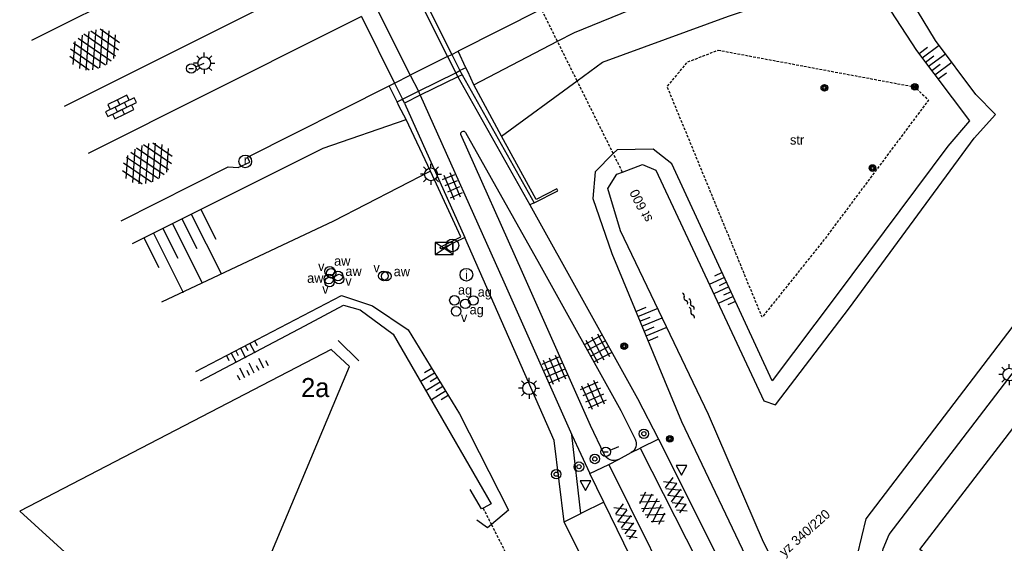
# Model space of a CAD drawing. Header units: metres. Extents: x 121538 to 126242, y 445257 to 454505.
# Tile 80 of 83: x 121549 to 121642, y 454316 to 454365. Entities that reach past the tile are written whole.
import ezdxf
from ezdxf.enums import TextEntityAlignment as Align

# ---------------------------------------------------------------- set-up
doc = ezdxf.new("R2010")
doc.units = ezdxf.units.M
doc.linetypes.add('STIPPELFIJN', pattern=[0.375, 0.25, -0.125])
for name, color, linetype in [('B01_T', 8, 'Continuous'), ('BOUWT04', 8, 'Continuous'), ('SYMBD01', 8, 'Continuous'), ('SYMBD02', 8, 'Continuous'), ('SYMBD03', 8, 'Continuous'), ('SYMBD04', 8, 'Continuous'), ('SYMBD05', 8, 'Continuous'), ('TEK-D05', 8, 'Continuous'), ('TEK-D20', 7, 'Continuous'), ('TER-T09', 8, 'Continuous'), ('TOPOT05', 8, 'STIPPELFIJN'), ('TOPOT06', 8, 'WALB'), ('TOPOT11', 8, 'STIPPELFIJN'), ('TOPOT14', 8, 'Continuous'), ('TOPOT20', 8, 'Continuous'), ('TOPOT21', 8, 'Continuous'), ('TOPOT22', 8, 'Continuous'), ('TOPOT23', 8, 'Continuous'), ('TOPOT24', 8, 'Continuous'), ('TOPOT26', 8, 'Continuous'), ('TOPOT28', 8, 'Continuous'), ('TOPOT30', 8, 'Continuous'), ('TOPOT31', 8, 'Continuous'), ('TOPOT50', 8, 'Continuous'), ('WAT-T00', 8, 'Continuous'), ('WEG-T01', 8, 'Continuous'), ('Z02', 8, 'Continuous')]:
    doc.layers.add(name, color=color, linetype=linetype)
doc.styles.add('ISO', font='provutr.shx')
doc.linetypes.add('WALB', pattern='A,0.5,[155,BLOK.SHX,S=0.25,R=0,X=0,Y=0],0.5', length=1)

# ---------------------------------------------------------------- blocks, each defined once
blk = doc.blocks.new('talud')
for p, q in [((6.661338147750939e-16, 0.75), (0.5000000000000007, 0.7499999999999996)), ((4.440892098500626e-16, 0.5), (1, 0.4999999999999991)), ((2.220446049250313e-16, 0.25), (0.5000000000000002, 0.2499999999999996)), ((0, 0), (1, -8.881784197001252e-16)), ((-2.220446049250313e-16, -0.25), (0.4999999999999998, -0.2500000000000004)), ((-4.440892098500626e-16, -0.5), (0.9999999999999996, -0.5000000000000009)), ((-6.661338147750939e-16, -0.75), (0.4999999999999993, -0.7500000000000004))]:
    blk.add_line(p, q)
blk = doc.blocks.new('asfalt-xl')
at = {"linetype": 'Continuous'}
for p, q in [((1.009462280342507, 2.034059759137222), (-1.739499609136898, 0.433724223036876)), ((1.009462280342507, 2.034059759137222), (-1.739499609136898, 0.433724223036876)), ((0.4129806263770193, 2.410007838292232), (-1.51377442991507, 1.288328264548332)), ((0.4129806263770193, 2.410007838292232), (-1.51377442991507, 1.288328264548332)), ((1.749758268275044, 0.4385486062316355), (-1.017087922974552, 2.022736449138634)), ((1.749758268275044, 0.4385486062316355), (-1.017087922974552, 2.022736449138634)), ((1.520261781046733, 1.290145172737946), (-0.4262594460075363, 2.404646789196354)), ((1.520261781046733, 1.290145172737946), (-0.4262594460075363, 2.404646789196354)), ((1.395544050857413, 1.535624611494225), (-1.752273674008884, -0.2969070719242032)), ((1.395544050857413, 1.535624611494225), (-1.752273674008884, -0.2969070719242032)), ((1.648679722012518, -0.9439696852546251), (-1.63821030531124, 0.9379753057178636)), ((1.648679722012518, -0.9439696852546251), (-1.63821030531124, 0.9379753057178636)), ((1.641686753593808, 0.9557237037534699), (-1.630249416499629, -0.9490653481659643)), ((1.641686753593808, 0.9557237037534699), (-1.630249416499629, -0.9490653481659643)), ((1.766768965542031, -0.2913869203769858), (-1.397833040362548, 1.520540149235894)), ((1.766768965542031, -0.2913869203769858), (-1.397833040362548, 1.520540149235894)), ((1.406557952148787, -1.525536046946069), (-1.754752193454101, 0.2845067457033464)), ((1.406557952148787, -1.525536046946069), (-1.754752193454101, 0.2845067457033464)), ((1.764573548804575, 0.3040682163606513), (-1.385078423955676, -1.529532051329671)), ((1.764573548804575, 0.3040682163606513), (-1.385078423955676, -1.529532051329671)), ((1.023688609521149, -2.026515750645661), (-1.735665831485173, -0.4466178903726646)), ((1.023688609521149, -2.026515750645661), (-1.735665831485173, -0.4466178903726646)), ((1.752955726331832, -0.4258912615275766), (-1.000181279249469, -2.028655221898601)), ((1.752955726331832, -0.4258912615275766), (-1.000181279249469, -2.028655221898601)), ((0.4088998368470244, -2.412705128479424), (-1.490776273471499, -1.325024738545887)), ((0.4088998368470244, -2.412705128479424), (-1.490776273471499, -1.325024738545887)), ((1.529626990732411, -1.279099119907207), (-0.4059773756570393, -2.405929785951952)), ((1.529626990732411, -1.279099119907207), (-0.4059773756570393, -2.405929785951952))]:
    blk.add_line(p, q, dxfattribs=at)
blk = doc.blocks.new('tegels-m')
for p, q in [((0.625, 0.9375), (-0.625, 0.9375)), ((-0.3125, -1.230807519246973), (-0.3125, 1.25)), ((0.3125, -1.230807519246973), (0.3125, 1.25)), ((0.625, 0.3125), (-0.625, 0.3125)), ((0.625, -0.3125), (-0.625, -0.3125)), ((0.625, -0.9375), (-0.625, -0.9375))]:
    blk.add_line(p, q)
blk = doc.blocks.new('asfalt-m')
for p, q in [((-0.6303698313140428, 0.3751020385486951), (0.6355873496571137, 1.039174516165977)), ((-0.5270155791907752, 1.073006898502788), (0.7448880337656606, 0.2683141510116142)), ((-0.517047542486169, 1.140316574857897), (0.5386025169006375, 1.694069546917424)), ((-0.4268721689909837, 1.749230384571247), (0.629398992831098, 1.080961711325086)), ((-0.627158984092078, 0.3967834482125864), (0.6602264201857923, -0.4177041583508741)), ((-0.5712343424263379, -0.2996475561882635), (0.7325722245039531, 0.3842792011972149)), ((-0.560721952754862, -0.3848301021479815), (0.5755648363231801, -1.10372222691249)), ((-0.4894308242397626, -0.9625065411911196), (0.6679143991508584, -0.3554079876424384)), ((-0.4617203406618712, -1.187046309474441), (0.3932195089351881, -1.72793932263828)), ((-0.3358265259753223, -1.587702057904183), (0.5747864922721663, -1.110029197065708))]:
    blk.add_line(p, q)
blk = doc.blocks.new('asfalt-l')
for p, q in [((-0.9297791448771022, 0.184879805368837), (0.7041760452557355, 1.128244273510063)), ((-0.7591759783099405, 1.005065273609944), (0.3033435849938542, 1.61851127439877)), ((-0.704176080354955, 1.12824420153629), (0.9297791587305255, 0.1848795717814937)), ((-0.3033433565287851, 1.618511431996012), (0.7591756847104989, 1.005065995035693)), ((-0.8925070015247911, 0.5152892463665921), (0.8925070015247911, -0.5152892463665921)), ((-0.8925070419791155, -0.5152890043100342), (0.8925070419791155, 0.5152890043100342)), ((-0.9297791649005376, -0.1848794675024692), (0.7041762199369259, -1.128243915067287)), ((-0.7041760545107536, -1.128244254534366), (0.9297791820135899, -0.1848791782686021)), ((-0.7591760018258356, -1.005065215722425), (0.3033436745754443, -1.618511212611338)), ((-0.3033433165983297, -1.618511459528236), (0.7591759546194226, -1.005065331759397))]:
    blk.add_line(p, q)
blk = doc.blocks.new('tegels-l')
for p, q in [((0.9183075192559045, 0.9477203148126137), (-0.9158282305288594, 0.947720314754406)), ((-0.625, -1.220587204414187), (-0.625, 1.220587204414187)), ((0, -1.220587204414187), (0, 1.220587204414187)), ((0.625, -1.220587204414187), (0.6250000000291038, 1.220587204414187)), ((0.9183075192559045, 0.3227203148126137), (-0.9158282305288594, 0.3227203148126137)), ((0.9183075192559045, -0.3022796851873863), (-0.9158282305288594, -0.3022796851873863)), ((0.9183075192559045, -0.9272796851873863), (-0.9158282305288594, -0.927279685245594))]:
    blk.add_line(p, q)
blk = doc.blocks.new('water-m')
at = {"linetype": 'Continuous'}
for centre, start, end in [((-0.01040913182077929, 0.7474348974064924), 129.7446390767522, 230.255360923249), ((-0.3222339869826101, 1.122434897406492), 309.7446390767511, 50.25536092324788), ((-0.3222339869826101, 0.3724348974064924), 309.7446390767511, 50.25536092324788), ((0.3153431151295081, 0.005530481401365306), 129.7446390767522, 230.255360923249), ((0.003518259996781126, 0.3805304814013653), 309.7446390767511, 50.25536092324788), ((-0.01040913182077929, -0.7430899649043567), 129.7446390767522, 230.255360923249), ((-0.3222339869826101, -0.3680899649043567), 309.7446390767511, 50.25536092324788), ((0.003518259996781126, -0.3694695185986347), 309.7446390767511, 50.25536092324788), ((-0.3222339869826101, -1.118089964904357), 309.7446390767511, 50.25536092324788)]:
    blk.add_arc(centre, 0.2438543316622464, start, end, dxfattribs=at)
blk = doc.blocks.new('paal')
for radius in [0.4499999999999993, 0.2]:
    blk.add_circle((0, 0), radius)
blk = doc.blocks.new('lichtmast')
for p, q in [((0, 0.5998500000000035), (0, 0.9997499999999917)), ((-0.5998500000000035, 0), (-0.9997499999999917, 0)), ((-0.7069300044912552, 0.7069300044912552), (-0.4241580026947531, 0.4241580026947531)), ((0.4241580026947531, 0.4241580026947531), (0.7069300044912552, 0.7069300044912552)), ((0.5998500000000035, 0), (0.9997499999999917, 0)), ((-0.4241580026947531, -0.4241580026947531), (-0.7069300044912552, -0.7069300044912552)), ((0, -0.5998500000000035), (0, -0.9997499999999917)), ((0.4241580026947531, -0.4241580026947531), (0.7069300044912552, -0.7069300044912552))]:
    blk.add_line(p, q)
blk.add_circle((0, 0), 0.5998499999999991)
blk = doc.blocks.new('schk')
for p, q in [((-0.8614258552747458, -0.5569929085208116), (0.8614258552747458, 0.5569929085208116)), ((0.8614258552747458, 0.5569929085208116), (-0.8614258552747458, 0.5569929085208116)), ((-0.8614258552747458, 0.5569929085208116), (-0.8614258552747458, -0.5569929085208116)), ((0.8614258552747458, -0.5569929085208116), (-0.8614258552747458, 0.5569929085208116)), ((0.8614258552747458, -0.5569929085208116), (0.8614258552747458, 0.5569929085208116)), ((-0.8614258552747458, -0.5569929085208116), (0.8614258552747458, -0.5569929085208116))]:
    blk.add_line(p, q)
blk = doc.blocks.new('BOOM')
for radius in [0.315, 0.225, 0.135]:
    blk.add_circle((0, 0), radius)
blk = doc.blocks.new('afsl-water')
blk.add_circle((0, 0), 0.45)
at = {"style": 'ISO'}
blk.add_attdef('AFSL-WATER', (0.6999999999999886, 0), '', height=0.9, dxfattribs=at)
blk = doc.blocks.new('afsl-gas')
blk.add_circle((0, 0), 0.45)
at = {"style": 'ISO'}
blk.add_attdef('AFSL-GAS', (0.6999999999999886, 0), '', height=0.9, dxfattribs=at)
blk = doc.blocks.new('verkeersbord')
for p, q in [((0.5024674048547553, 0.3224406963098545), (-0.5036675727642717, 0.3224406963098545)), ((-0.5036675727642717, 0.3224406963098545), (-0.0006000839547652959, -0.5998496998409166)), ((-0.0006000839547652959, -0.5998496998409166), (0.5024674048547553, 0.3224406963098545))]:
    blk.add_line(p, q)
blk = doc.blocks.new('verklikker')
blk.add_circle((0, 0), 0.45)
at = {"style": 'ISO'}
blk.add_attdef('VERKLIKKER', (0.6999999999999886, 0), '', height=0.9, dxfattribs=at)
blk = doc.blocks.new('inspectieput')
blk.add_circle((0, 0), 0.5998500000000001)
at = {"style": 'ISO'}
blk.add_text('i', height=0.7998000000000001, dxfattribs=at).set_placement((0, 0), align=Align.MIDDLE)
blk = doc.blocks.new('kolk')
blk.add_circle((0, 0), 0.5998500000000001)
at = {"style": 'ISO'}
blk.add_text('r', height=0.9331, dxfattribs=at).set_placement((0.06345707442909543, -0.3309814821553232), align=Align.CENTER)
blk = doc.blocks.new('aanduidingsbord')
for p, q in [((-0.8105710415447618, -0.3330878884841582), (0, 0)), ((-1.446056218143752, -0.5041281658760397), (-1.007540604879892, -0.5041281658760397))]:
    blk.add_line(p, q)
blk.add_circle((-1.226798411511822, -0.5041281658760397), 0.45)
blk = doc.blocks.new('klinkers-l')
at = {"linetype": 'Continuous'}
for p, q in [((-0.2500000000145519, 0.9999999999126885), (-0.7500000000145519, 0.9999999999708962)), ((-0.7500000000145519, 0.9999999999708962), (-0.7500000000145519, 2.91038304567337e-11)), ((0.2499999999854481, 1.499999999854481), (-0.2500000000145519, 1.499999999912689)), ((-0.2500000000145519, 1.499999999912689), (-0.2500000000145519, 0.5000000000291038)), ((0.2499999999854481, 0.4999999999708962), (0.2499999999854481, 1.499999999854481)), ((0.7500000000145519, 0.9999999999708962), (0.2499999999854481, 0.9999999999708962)), ((0.7499999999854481, -2.91038304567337e-11), (0.7500000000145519, 0.9999999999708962)), ((-0.2499999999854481, -2.91038304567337e-11), (-0.7500000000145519, 2.91038304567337e-11)), ((-0.7500000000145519, 2.91038304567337e-11), (-0.7500000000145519, -1.000000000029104)), ((0.2499999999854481, 0.4999999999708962), (-0.2500000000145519, 0.4999999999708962)), ((-0.2500000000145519, 0.4999999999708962), (-0.2499999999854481, -0.4999999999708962)), ((0.2500000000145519, -0.4999999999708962), (0.2499999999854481, 0.4999999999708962)), ((-0.2499999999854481, -0.5000000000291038), (-0.2499999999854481, -2.91038304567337e-11)), ((0.2500000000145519, -0.5000000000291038), (-0.2499999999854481, -0.5000000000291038)), ((-0.2499999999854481, -0.5000000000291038), (-0.2500000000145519, -1.499999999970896)), ((0.7499999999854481, -2.91038304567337e-11), (0.2499999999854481, -2.91038304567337e-11)), ((0.2499999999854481, -2.91038304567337e-11), (0.2500000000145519, -0.5000000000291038)), ((0.2499999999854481, -1.499999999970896), (0.2500000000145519, -0.5000000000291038)), ((0.7499999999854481, -1.000000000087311), (0.7499999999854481, -2.91038304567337e-11)), ((-0.7500000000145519, -1.000000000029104), (-0.2499999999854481, -1.000000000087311)), ((-0.2500000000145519, -1.499999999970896), (0.2499999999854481, -1.499999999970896)), ((0.2500000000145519, -1.000000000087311), (0.7499999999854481, -1.000000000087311))]:
    blk.add_line(p, q, dxfattribs=at)

msp = doc.modelspace()

# ---------------------------------------------------------------- linework, layer by layer
at = {"layer": 'B01_T'}
for points in [[(121575.191, 454321.644), (121579.827, 454332.706), (121578.097, 454334.311), (121548.679, 454319.029), (121567.087, 454302.304)], [(121662.748, 454317.017), (121654.044, 454305.699), (121653.236, 454306.318), (121649.47, 454301.403), (121643.147, 454306.26), (121644.057, 454307.443), (121633.682, 454315.41), (121643.726, 454328.492), (121654.098, 454320.524), (121655.618, 454322.501), (121662.748, 454317.017)], [(121567.087, 454302.304), (121575.191, 454321.644)]]:
    msp.add_lwpolyline(points, dxfattribs=at)
at = {"layer": 'BOUWT04'}
for points in [[(121586.345856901, 454368.4673445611), (121589.4853665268, 454362.1890461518)], [(121580.9509229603, 454365.7530405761), (121584.082668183, 454359.4727218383)], [(121589.4853665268, 454362.1890461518), (121590.2535455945, 454360.6528643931)], [(121590.798, 454360.924), (121590.2535455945, 454360.6528643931)], [(121591.5499375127, 454359.3237618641), (121590.985, 454360.557), (121590.798, 454360.924)], [(121586.324300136, 454358.6961195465), (121589.8592353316, 454360.4564998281)], [(121590.052, 454360.071), (121586.512, 454358.32)], [(121589.8592353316, 454360.4564998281), (121590.2535455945, 454360.6528643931)], [(121590.447, 454360.266), (121590.052, 454360.071)], [(121590.2535455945, 454360.6528643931), (121590.335758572, 454360.4884573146), (121590.447, 454360.266)], [(121590.447, 454360.266), (121597.254, 454348.171)], [(121584.082668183, 454359.4727218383), (121584.8388189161, 454357.9563572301)], [(121594.1860369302, 454354.4722086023), (121591.5499375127, 454359.3237618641)], [(121584.8388189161, 454357.9563572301), (121586.324300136, 454358.6961195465)], [(121586.512, 454358.32), (121585.024, 454357.585)], [(121584.314, 454357.695), (121584.8388189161, 454357.9563572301)], [(121585.1891762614, 454356.0450271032), (121584.482, 454357.321), (121584.314, 454357.695)], [(121585.024, 454357.585), (121584.9226232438, 454357.7882982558), (121584.8388189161, 454357.9563572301)], [(121585.024, 454357.585), (121590.727, 454344.888)], [(121587.4695356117, 454351.1435786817), (121585.1891762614, 454356.0450271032)], [(121597.254, 454348.171), (121599.51, 454349.303), (121599.396, 454349.49), (121597.443, 454348.478), (121594.1860369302, 454354.4722086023)], [(121590.727, 454344.888), (121588.454, 454343.783), (121588.38, 454343.963), (121590.345, 454344.963), (121587.4695356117, 454351.1435786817)]]:
    msp.add_lwpolyline(points, dxfattribs=at)
at = {"layer": 'TER-T09'}
for points in [[(121628.47, 454370.107), (121633.37, 454362.548), (121638.373, 454355.92), (121636.316, 454353.521), (121625.768, 454339.39), (121619.736, 454331.365), (121610.267, 454351.853), (121608.512, 454353.245), (121605.085, 454353.164), (121604.7348846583, 454352.8116622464), (121603.037, 454351.103), (121602.793, 454348.574), (121604.602, 454343.377), (121611.176, 454327.503), (121618.1904004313, 454312.7685564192), (121621.524, 454305.766), (121625.664, 454296.31), (121630.856, 454285.471), (121639.698, 454268.127), (121642.4780152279, 454262.4836609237)], [(121565.3150696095, 454332.2171210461), (121579.078, 454339.399), (121581.995, 454338.443), (121585.348, 454336.153), (121590.208, 454328.242), (121594.839, 454319.12), (121593.2229013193, 454317.7739288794), (121592.852, 454317.465), (121591.8575860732, 454318.1886050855)]]:
    msp.add_lwpolyline(points, dxfattribs=at)
at = {"layer": 'TOPOT05', "flags": 128}
msp.add_lwpolyline([(121614.63, 454362.59), (121633.206, 454359.114), (121634.492, 454357.858), (121624.693, 454344.743), (121618.792, 454337.354), (121609.829, 454359.131), (121611.733, 454361.459)], close=True, dxfattribs=at)
at = {"layer": 'TOPOT06', "flags": 128}
for points in [[(121620.057, 454329.073), (121627.033, 454338.251), (121638.812, 454354.266), (121640.839, 454356.516)], [(121628.8167854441, 454307.3430146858), (121627.578, 454311.409), (121627.805, 454314.922), (121628.612, 454318.312), (121649.402, 454345.545)]]:
    msp.add_lwpolyline(points, dxfattribs=at)
at = {"layer": 'TOPOT11'}
for points in [[(121599.4584013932, 454363.4211088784), (121597.956866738, 454366.4402507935)], [(121601.3176058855, 454359.6827987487), (121599.4584013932, 454363.4211088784)], [(121604.7348846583, 454352.8116622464), (121601.3176058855, 454359.6827987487)], [(121605.6009368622, 454351.0702875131), (121604.7348846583, 454352.8116622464)], [(121592.4304696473, 454319.335370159), (121593.2229013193, 454317.7739288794)], [(121593.2229013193, 454317.7739288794), (121600.0827792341, 454304.2569318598)]]:
    msp.add_lwpolyline(points, dxfattribs=at)
at = {"layer": 'TOPOT50'}
for points in [[(121591.5499375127, 454359.3237618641), (121599.4584013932, 454363.4211088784), (121601.066, 454364.254), (121614.14, 454369.616), (121617.016, 454370.58), (121628.526, 454375.142)], [(121594.1860369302, 454354.4722086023), (121601.3176058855, 454359.6827987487), (121603.724, 454361.441), (121615.612, 454365.784), (121628.47, 454370.107)], [(121559.3351870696, 454344.3147366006), (121577.341, 454353.341), (121585.1891762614, 454356.0450271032)], [(121587.4695356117, 454351.1435786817), (121578.322, 454346.437), (121562.0732891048, 454338.7754127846)]]:
    msp.add_lwpolyline(points, dxfattribs=at)
at = {"layer": 'WAT-T00'}
for points in [[(121640.839, 454356.516), (121638.966, 454358.4), (121635.168, 454363.488), (121631.221, 454370.009)], [(121624.586898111, 454305.16400173), (121619.8929948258, 454314.2128503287), (121618.912, 454316.104), (121613.729, 454328.184), (121605.408, 454345.524), (121604.215, 454349.508), (121605.068, 454350.869), (121605.6009368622, 454351.0702875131), (121607.48, 454351.78), (121608.766, 454351.237), (121618.939, 454329.453), (121620.057, 454329.073)], [(121565.7474953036, 454331.3423012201), (121575.619, 454336.547), (121579.258, 454338.502), (121580.837, 454338.054), (121583.953, 454335.751), (121593.195, 454319.726), (121592.4304696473, 454319.335370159), (121592.281, 454319.259), (121591.2033225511, 454321.077215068)]]:
    msp.add_lwpolyline(points, dxfattribs=at)
at = {"layer": 'WEG-T01'}
for points in [[(121642.5028128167, 454388.2289561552), (121641.3196265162, 454387.8910683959), (121640.1634109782, 454387.470041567), (121639.04, 454386.968), (121636.7991458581, 454385.8546054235), (121630.118, 454382.535), (121625.779, 454380.383), (121625.987, 454379.915), (121624.87, 454379.362), (121623.947, 454379.432), (121607.85, 454371.409), (121608.043, 454370.952), (121606.961, 454370.388), (121606.046, 454370.499), (121597.956866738, 454366.4402507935), (121590.076, 454362.486)], [(121549.8373072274, 454363.5294449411), (121559.808, 454368.545), (121560.329, 454369.352), (121561.404, 454369.907), (121561.62, 454369.482), (121575.407, 454376.387)], [(121552.9162506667, 454357.300581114), (121576.317, 454369.043), (121578.7106782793, 454370.2455677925)], [(121589.0918323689, 454361.9911882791), (121585.9524736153, 454368.2694252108)], [(121585.5648544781, 454360.2179232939), (121582.4309809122, 454366.4976886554)], [(121580.9509229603, 454365.7530405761), (121578.202, 454364.37), (121555.1331244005, 454352.8157294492)], [(121589.0918323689, 454361.9911882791), (121585.5648544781, 454360.2179232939)], [(121589.0918323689, 454361.9911882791), (121589.4853665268, 454362.1890461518)], [(121589.0918323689, 454361.9911882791), (121589.8592353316, 454360.4564998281)], [(121589.4853665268, 454362.1890461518), (121590.076, 454362.486)], [(121590.798, 454360.924), (121590.076, 454362.486)], [(121584.082668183, 454359.4727218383), (121585.5648544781, 454360.2179232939)], [(121585.5648544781, 454360.2179232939), (121586.324300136, 454358.6961195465)], [(121589.8592353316, 454360.4564998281), (121589.9415753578, 454360.2918323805), (121590.052, 454360.071)], [(121590.052, 454360.071), (121596.85, 454347.961)], [(121558.2704890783, 454346.4686763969), (121568.381, 454351.579), (121569.325, 454351.493), (121570.406, 454352.017), (121570.201, 454352.488), (121583.582, 454359.221)], [(121583.582, 454359.221), (121584.082668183, 454359.4727218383)], [(121584.314, 454357.695), (121583.582, 454359.221)], [(121586.324300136, 454358.6961195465), (121586.4076686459, 454358.5290628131), (121586.512, 454358.32)], [(121586.512, 454358.32), (121594.396, 454340.693), (121600.823, 454326.244)], [(121597.254, 454348.171), (121596.85, 454347.961)], [(121596.85, 454347.961), (121607.035, 454329.678), (121608.998, 454325.853)], [(121600.085, 454318.033), (121599.145, 454325.703), (121590.727, 454344.888)], [(121580.702, 454333.252), (121578.754, 454335.161)], [(121600.823, 454326.244), (121602.531, 454322.587)], [(121601.68, 454318.821), (121600.823, 454326.244)], [(121608.998, 454325.853), (121607.279, 454324.975)], [(121608.998, 454325.853), (121616.3323756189, 454311.1924124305), (121619.779, 454304.303), (121628.608, 454286.591), (121638.001, 454267.985), (121640.339065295, 454263.3519190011), (121641.081, 454261.911), (121641.635, 454262.086)], [(121605.217, 454323.921), (121606.4193532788, 454324.5751643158)], [(121606.4193532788, 454324.5751643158), (121607.279, 454324.975)], [(121607.279, 454324.975), (121614.889154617, 454309.9681423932), (121616.727, 454306.344), (121626.637, 454286.667), (121636.519, 454267.037), (121645.601, 454249.122), (121651.265, 454237.838), (121661.321, 454217.874), (121662.9934944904, 454214.5192265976), (121671.748, 454196.959), (121675.0855801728, 454190.2309608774), (121678.1181898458, 454183.9208840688), (121681.105, 454177.589), (121683.5556827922, 454172.2926490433), (121685.999295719, 454166.8842083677)], [(121604.308, 454323.457), (121605.217, 454323.921)], [(121602.531, 454322.587), (121604.308, 454323.457)], [(121604.308, 454323.457), (121612.1492016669, 454307.6438675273), (121613.545, 454304.829), (121623.868, 454283.949), (121633.174, 454265.477), (121642.282, 454247.588), (121652.198, 454228.019), (121659.787924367, 454212.9155032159), (121663.431, 454205.666), (121669.4464631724, 454193.275643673), (121675.3372005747, 454180.8255055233), (121679.1479319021, 454172.4785480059), (121682.9099875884, 454164.1095391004)], [(121603.8378285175, 454319.9023724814), (121602.531, 454322.587)], [(121603.8378285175, 454319.9023724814), (121601.68, 454318.821)], [(121608.2489699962, 454310.8405318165), (121603.8378285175, 454319.9023724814)], [(121600.085, 454318.033), (121601.68, 454318.821)], [(121602.836, 454308.176), (121600.181, 454313.519), (121601.8975736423, 454314.4039116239), (121600.085, 454318.033)]]:
    msp.add_lwpolyline(points, dxfattribs=at)
for points in [[(121605.217, 454323.921, -0.4235891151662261), (121603.87, 454324.421), (121602.59, 454327.137), (121596.172, 454341.576), (121590.345, 454354.608, -0.9121677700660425), (121590.773, 454354.8130000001), (121597.766, 454342.377), (121605.432, 454328.559), (121606.802, 454325.835, -0.4164462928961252), (121606.4193532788, 454324.5751643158)], [(121650.738, 454266.38), (121649.804, 454268.376), (121630.77, 454308.256), (121630.062, 454309.962), (121629.848, 454311.379, -0.05564911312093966), (121629.934, 454313.923), (121630.206, 454315.483), (121630.774, 454316.824), (121651.336, 454343.678)]]:
    msp.add_lwpolyline(points, format="xyb", dxfattribs=at)

# ---------------------------------------------------------------- block references
at = {"layer": 'SYMBD01'}
for name, p, rotation in [('asfalt-xl', (121555.747509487, 454362.6331763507), 295.3195373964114), ('asfalt-xl', (121560.7381590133, 454351.8744692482), 295.7178220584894), ('asfalt-m', (121610.6203900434, 454320.4497730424), 25.56839285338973), ('asfalt-l', (121608.4172627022, 454319.3331173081), 32.44955166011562), ('asfalt-m', (121605.9038367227, 454317.9683147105), 24.60395886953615)]:
    msp.add_blockref(name, p, dxfattribs=dict(at, rotation=rotation))
at = {"layer": 'SYMBD02', "rotation": 296.2421765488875}
msp.add_blockref('klinkers-l', (121558.2428350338, 454357.2049198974), dxfattribs=at)
at = {"layer": 'SYMBD03'}
for name, p, rotation in [('tegels-m', (121589.5286588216, 454349.7110472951), 23.09292149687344), ('tegels-l', (121603.2886538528, 454334.3911334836), 28.08989789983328), ('tegels-l', (121599.1858268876, 454332.3781343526), 22.9345788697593), ('tegels-l', (121602.8328302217, 454329.997081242), 24.12461731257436)]:
    msp.add_blockref(name, p, dxfattribs=dict(at, rotation=rotation))
at = {"layer": 'SYMBD04'}
for p, xscale, yscale, zscale, rotation in [((121634.5032264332, 454361.0626427), 1.983534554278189, 2, 1.983534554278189, 36.82852496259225), ((121563.0968456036, 454346.200445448), 6.281184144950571, 4, 6.281184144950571, 296.6244790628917), ((121615.6463176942, 454340.2138130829), 1.569826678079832, 2, 1.569826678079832, 204.8051041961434), ((121607.4439788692, 454336.514576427), 2.065345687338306, 2, 2.065345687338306, 22.49622253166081), ((121569.5334957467, 454334.4246575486), 1.003319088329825, 2, 1.003319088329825, 297.556802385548), ((121570.8335065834, 454332.0853860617), -1.036441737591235, 2, 1.036441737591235, 297.0582864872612), ((121588.3693644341, 454331.2348901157), 1.574983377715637, 2, 1.574983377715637, 211.5638400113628)]:
    msp.add_blockref('talud', p, dxfattribs=dict(at, xscale=xscale, yscale=yscale, zscale=zscale, rotation=rotation))
at = {"layer": 'SYMBD05', "rotation": 25.37633629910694}
msp.add_blockref('water-m', (121611.97739102, 454338.5075119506), dxfattribs=at)
at = {"layer": 'TOPOT14'}
msp.add_blockref('schk', (121588.7635944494, 454343.8490435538), dxfattribs=at)
at = {"layer": 'TOPOT20'}
for p in [(121566.106, 454361.354), (121605.2455, 454325.1425)]:
    msp.add_blockref('aanduidingsbord', p, dxfattribs=at)
at = {"layer": 'TOPOT21'}
for p in [(121566.106, 454361.354), (121587.518, 454350.855), (121642.13, 454331.934), (121596.778, 454330.649)]:
    msp.add_blockref('lichtmast', p, dxfattribs=at)
at = {"layer": 'TOPOT22'}
for p in [(121607.619, 454326.35), (121601.495, 454323.238), (121602.989, 454323.972), (121599.345, 454322.531)]:
    msp.add_blockref('paal', p, dxfattribs=at)
at = {"layer": 'TOPOT23'}
msp.add_blockref('kolk', (121569.978, 454352.079), dxfattribs=at)
at = {"layer": 'TOPOT24'}
ref = msp.add_blockref('afsl-water', (121578.086, 454341.51), dxfattribs=at)
ref.add_attrib('AFSL-WATER', 'aw', (121578.3688516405, 454342.2254310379), dxfattribs={"height": 0.9, "style": 'ISO'})
ref = msp.add_blockref('afsl-water', (121577.872, 454340.973), dxfattribs=at)
ref.add_attrib('AFSL-WATER', 'aw', (121575.8208048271, 454340.6091986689), dxfattribs={"height": 0.9, "style": 'ISO'})
ref = msp.add_blockref('afsl-water', (121578.736, 454341.257), dxfattribs=at)
ref.add_attrib('AFSL-WATER', 'aw', (121579.436, 454341.257), dxfattribs={"height": 0.9, "style": 'ISO'})
ref = msp.add_blockref('afsl-water', (121583.296, 454341.234), dxfattribs=at)
ref.add_attrib('AFSL-WATER', 'aw', (121583.996, 454341.234), dxfattribs={"height": 0.9, "style": 'ISO'})
ref = msp.add_blockref('afsl-gas', (121589.731, 454338.954), dxfattribs=at)
ref.add_attrib('AFSL-GAS', 'ag', (121590.0640574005, 454339.4939243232), dxfattribs={"height": 0.9, "style": 'ISO'})
ref = msp.add_blockref('afsl-gas', (121591.516, 454338.943), dxfattribs=at)
ref.add_attrib('AFSL-GAS', 'ag', (121591.9323113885, 454339.2988817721), dxfattribs={"height": 0.9, "style": 'ISO'})
ref = msp.add_blockref('afsl-gas', (121590.759, 454338.62), dxfattribs=at)
ref.add_attrib('AFSL-GAS', 'ag', (121591.1624901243, 454337.6278488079), dxfattribs={"height": 0.9, "style": 'ISO'})
at = {"layer": 'TOPOT26'}
for p in [(121624.665, 454359.025), (121633.206, 454359.114), (121629.206, 454351.45), (121605.773, 454334.624), (121610.072, 454325.863)]:
    msp.add_blockref('BOOM', p, dxfattribs=at)
at = {"layer": 'TOPOT28'}
for p in [(121589.5447462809, 454344.1377185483), (121590.861, 454341.37)]:
    msp.add_blockref('inspectieput', p, dxfattribs=at)
at = {"layer": 'TOPOT30'}
for p in [(121611.172, 454323.038), (121602.12, 454321.59)]:
    msp.add_blockref('verkeersbord', p, dxfattribs=at)
at = {"layer": 'TOPOT31'}
ref = msp.add_blockref('verklikker', (121577.951, 454341.7), dxfattribs=at)
ref.add_attrib('VERKLIKKER', 'v', (121576.8583343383, 454341.737511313), dxfattribs={"height": 0.9, "style": 'ISO'})
ref = msp.add_blockref('verklikker', (121583.023, 454341.26), dxfattribs=at)
ref.add_attrib('VERKLIKKER', 'v', (121582.0800266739, 454341.6049089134), dxfattribs={"height": 0.9, "style": 'ISO'})
ref = msp.add_blockref('verklikker', (121578.834, 454340.962), dxfattribs=at)
ref.add_attrib('VERKLIKKER', 'v', (121579.4292635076, 454340.3423675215), dxfattribs={"height": 0.9, "style": 'ISO'})
ref = msp.add_blockref('verklikker', (121577.939, 454340.683), dxfattribs=at)
ref.add_attrib('VERKLIKKER', 'v', (121577.2474017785, 454339.5876166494), dxfattribs={"height": 0.9, "style": 'ISO'})
ref = msp.add_blockref('verklikker', (121589.896, 454337.919), dxfattribs=at)
ref.add_attrib('VERKLIKKER', 'v', (121590.3462363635, 454336.9003300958), dxfattribs={"height": 0.9, "style": 'ISO'})

# ---------------------------------------------------------------- texts
at = {"layer": 'TEK-D05', "style": 'ISO'}
msp.add_text('str', height=0.9, dxfattribs=at).set_placement((121621.4216155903, 454353.6629082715))
at = {"layer": 'TEK-D20', "style": 'ISO'}
for s, rotation, p in [('st 600', 116.1717561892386, (121608.4777712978, 454346.60649252)), ('yz 340/220', 41.55106975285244, (121620.8924616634, 454314.7072797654))]:
    msp.add_text(s, height=0.9, rotation=rotation, dxfattribs=at).set_placement(p)
at = {"layer": 'Z02', "style": 'ISO'}
msp.add_text('2a', height=1.8, dxfattribs=at).set_placement((121575.248, 454329.816))

doc.saveas('drawing.dxf')
